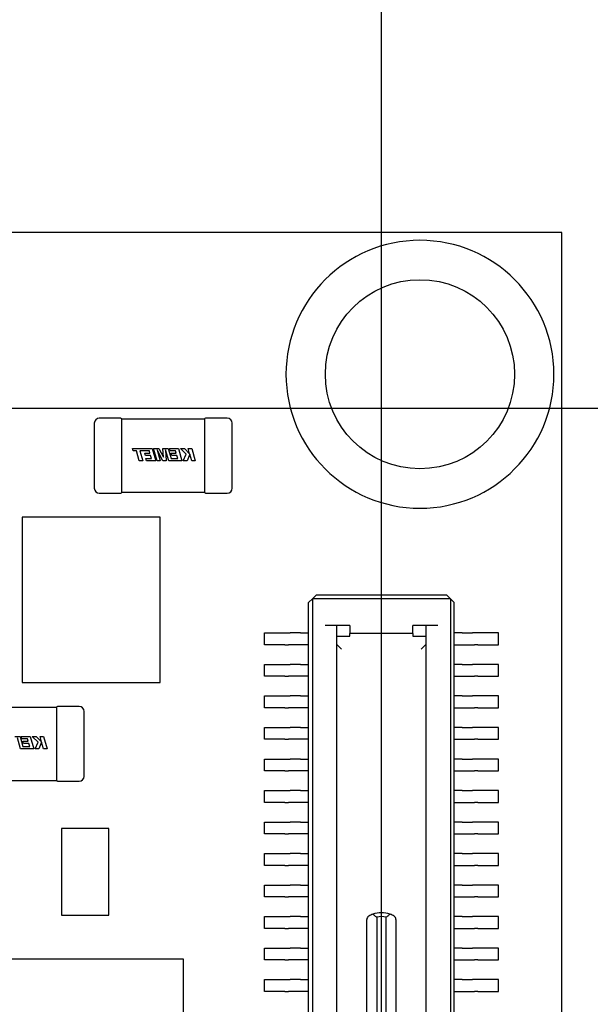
# Model space of a CAD drawing. Header units: millimetres. Extents: x 4 to 585, y 130 to 416.
# Tile 47 of 100: x 361.32 to 368.56, y 171.39 to 183.89. Entities that reach past the tile are written whole.
import ezdxf

# ---------------------------------------------------------------- set-up
doc = ezdxf.new("R2010")
doc.units = ezdxf.units.MM
doc.header["$LTSCALE"] = 0.75
doc.linetypes.add('CENTER2', pattern=[28.575, 19.05, -3.175, 3.175, -3.175])
for name, color, linetype, lineweight in [('Center Lines', 7, 'CENTER2', 13), ('Dimensions', 7, 'Continuous', 13), ('Visible', 7, 'Continuous', 25)]:
    doc.layers.add(name, color=color, linetype=linetype, lineweight=lineweight)
doc.styles.get("Standard").update_dxf_attribs({"font": 'cour.ttf'})
doc.dimstyles.new('ISO-25', dxfattribs={"dimtxt": 2.5, "dimasz": 2.5, "dimexe": 1.5, "dimexo": 1.5, "dimgap": 1, "dimtad": 1, "dimdec": 1, "dimdsep": 46, "dimtxsty": 'Standard', "dimcen": 0, "dimclrd": 256, "dimclre": 256, "dimclrt": 256, "dimazin": 2, "dimtp": 0.1, "dimtm": 0.1, "dimtfac": 0.72, "dimtdec": 1, "dimtmove": 0, "dimatfit": 3, "dimfxl": 1, "dimarcsym": 0})

# ---------------------------------------------------------------- blocks, each defined once
blk = doc.blocks.new('*U28')
at = {"layer": 'Center Lines', "color": 0, "ltscale": 0.75, "transparency": 16777216}
blk.add_line((0, -7.928768), (0, 7.995259), dxfattribs=at)
blk = doc.blocks.new('*D66')
at = {"layer": 'Defpoints', "color": 0, "transparency": 16777216}
for p in [(365.906998, 168.828999), (374.653969, 168.828999)]:
    blk.add_point(p, dxfattribs=at)
at = {"layer": 'Dimensions', "lineweight": -2, "transparency": 16777216}
blk.add_line((367.406998, 168.828999), (385.303542, 168.828999), dxfattribs=at)
at = {"layer": 'Dimensions', "transparency": 16777216, "insert": (380.478756, 171.233913), "char_height": 2.5, "attachment_point": 5}
blk.add_mtext('20.1', dxfattribs=at)
blk = doc.blocks.new('*D67')
at = {"layer": 'Defpoints', "color": 0, "transparency": 16777216}
for p in [(365.906998, 184.577273), (365.906998, 168.828999)]:
    blk.add_point(p, dxfattribs=at)
at = {"layer": 'Dimensions', "lineweight": -2, "transparency": 16777216}
blk.add_line((365.906998, 170.328999), (365.906998, 195.096504), dxfattribs=at)
at = {"layer": 'Dimensions', "transparency": 16777216, "insert": (363.502084, 190.336888), "char_height": 2.5, "attachment_point": 5, "rotation": 90}
blk.add_mtext('46.7', dxfattribs=at)
blk = doc.blocks.new('*D69')
at = {"layer": 'Defpoints', "color": 0, "transparency": 16777216}
for p in [(352.154398, 178.958599), (374.653969, 178.958599)]:
    blk.add_point(p, dxfattribs=at)
at = {"layer": 'Dimensions', "lineweight": -2, "transparency": 16777216}
blk.add_line((353.654398, 178.958599), (385.305679, 178.958599), dxfattribs=at)
at = {"layer": 'Dimensions', "transparency": 16777216, "insert": (380.479824, 181.363513), "char_height": 2.5, "attachment_point": 5}
blk.add_mtext('30.3', dxfattribs=at)

msp = doc.modelspace()

# ---------------------------------------------------------------- linework, layer by layer
at = {"layer": 'Visible'}
for p, q in [((368.196, 181.187, 1.529), (320.608, 181.187, 1.529)), ((368.196, 148.687, 1.529), (368.196, 181.187, 1.529)), ((362.601, 178.829, 2.363), (362.326, 178.829, 2.363)), ((363.663, 178.818, 2.351), (362.613, 178.818, 2.351)), ((363.951, 178.829, 2.363), (363.675, 178.829, 2.363)), ((362.263, 178.766, 2.363), (362.263, 177.941, 2.363)), ((362.613, 177.952, 2.414), (362.613, 178.755, 2.414)), ((363.663, 178.755, 2.414), (363.663, 177.952, 2.414)), ((364.013, 177.941, 2.363), (364.013, 178.766, 2.363)), ((362.747, 178.446, 2.416), (362.997, 178.446, 2.416)), ((362.756, 178.416, 2.416), (362.747, 178.446, 2.416)), ((362.997, 178.446, 2.416), (363.042, 178.29, 2.416)), ((363.016, 178.446, 2.416), (363.084, 178.446, 2.416)), ((363.061, 178.29, 2.416), (363.016, 178.446, 2.416)), ((363.084, 178.446, 2.416), (363.141, 178.334, 2.416)), ((363.134, 178.446, 2.416), (363.2, 178.446, 2.416)), ((363.141, 178.334, 2.416), (363.134, 178.446, 2.416)), ((363.2, 178.446, 2.416), (363.237, 178.319, 2.416)), ((363.216, 178.446, 2.416), (363.331, 178.446, 2.416)), ((363.224, 178.416, 2.416), (363.216, 178.446, 2.416)), ((363.331, 178.446, 2.416), (363.376, 178.29, 2.416)), ((363.356, 178.446, 2.416), (363.407, 178.446, 2.416)), ((363.428, 178.375, 2.416), (363.356, 178.446, 2.416)), ((363.407, 178.446, 2.416), (363.473, 178.379, 2.416)), ((363.454, 178.446, 2.416), (363.499, 178.446, 2.416)), ((363.473, 178.379, 2.416), (363.454, 178.446, 2.416)), ((363.499, 178.446, 2.416), (363.543, 178.29, 2.416)), ((362.798, 178.416, 2.416), (362.756, 178.416, 2.416)), ((362.834, 178.29, 2.416), (362.798, 178.416, 2.416)), ((362.843, 178.416, 2.416), (362.879, 178.29, 2.416)), ((362.89, 178.416, 2.416), (362.843, 178.416, 2.416)), ((362.962, 178.416, 2.416), (362.89, 178.416, 2.416)), ((362.903, 178.387, 2.416), (362.97, 178.387, 2.416)), ((362.911, 178.358, 2.416), (362.903, 178.387, 2.416)), ((362.978, 178.358, 2.416), (362.911, 178.358, 2.416)), ((362.916, 178.319, 2.416), (362.989, 178.319, 2.416)), ((362.924, 178.29, 2.416), (362.916, 178.319, 2.416)), ((362.97, 178.387, 2.416), (362.962, 178.416, 2.416)), ((362.989, 178.319, 2.416), (362.978, 178.358, 2.416)), ((363.06, 178.429, 2.416), (363.101, 178.29, 2.416)), ((363.134, 178.29, 2.416), (363.06, 178.429, 2.416)), ((363.168, 178.429, 2.416), (363.176, 178.29, 2.416)), ((363.208, 178.29, 2.416), (363.168, 178.429, 2.416)), ((363.295, 178.416, 2.416), (363.224, 178.416, 2.416)), ((363.237, 178.387, 2.416), (363.304, 178.387, 2.416)), ((363.245, 178.358, 2.416), (363.237, 178.387, 2.416)), ((363.237, 178.319, 2.416), (363.323, 178.319, 2.416)), ((363.312, 178.358, 2.416), (363.245, 178.358, 2.416)), ((363.304, 178.387, 2.416), (363.295, 178.416, 2.416)), ((363.323, 178.319, 2.416), (363.312, 178.358, 2.416)), ((363.393, 178.29, 2.416), (363.428, 178.375, 2.416)), ((363.475, 178.375, 2.416), (363.441, 178.29, 2.416)), ((363.499, 178.29, 2.416), (363.475, 178.375, 2.416)), ((362.879, 178.29, 2.416), (362.834, 178.29, 2.416)), ((363.042, 178.29, 2.416), (362.924, 178.29, 2.416)), ((363.101, 178.29, 2.416), (363.061, 178.29, 2.416)), ((363.176, 178.29, 2.416), (363.134, 178.29, 2.416)), ((363.376, 178.29, 2.416), (363.208, 178.29, 2.416)), ((363.441, 178.29, 2.416), (363.393, 178.29, 2.416)), ((363.543, 178.29, 2.416), (363.499, 178.29, 2.416)), ((362.326, 177.879, 2.363), (362.601, 177.879, 2.363)), ((362.613, 177.89, 2.351), (363.663, 177.89, 2.351)), ((363.675, 177.879, 2.363), (363.951, 177.879, 2.363)), ((363.099, 177.575, 2.155), (361.349, 177.575, 2.155)), ((361.349, 177.575, 2.155), (361.349, 175.475, 2.155)), ((363.099, 175.475, 2.155), (363.099, 177.575, 2.155)), ((365.082, 176.589, 2.569), (365.032, 176.539, 2.619)), ((365.082, 176.589, 2.569), (366.732, 176.589, 2.569)), ((366.732, 176.589, 2.569), (366.782, 176.539, 2.619)), ((365.032, 176.539, 2.619), (364.982, 176.489, 2.569)), ((364.982, 161.169, 2.569), (364.982, 176.489, 2.569)), ((365.032, 176.539, 2.619), (365.032, 161.119, 2.619)), ((366.782, 176.539, 2.619), (365.032, 176.539, 2.619)), ((366.782, 176.539, 2.619), (366.782, 161.119, 2.619)), ((366.832, 176.489, 2.569), (366.782, 176.539, 2.619)), ((366.832, 161.169, 2.569), (366.832, 176.489, 2.569)), ((365.507, 176.199, 2.619), (365.192, 176.199, 2.619)), ((365.342, 161.459, 2.469), (365.342, 176.199, 2.469)), ((365.507, 176.199, 2.619), (365.507, 176.099, 2.619)), ((366.307, 176.099, 2.619), (366.307, 176.199, 2.619)), ((366.622, 176.199, 2.619), (366.307, 176.199, 2.619)), ((366.472, 176.199, 2.469), (366.472, 161.459, 2.469)), ((364.422, 175.954, 1.579), (364.422, 176.104, 1.579)), ((364.422, 176.104, 1.579), (364.682, 176.104, 1.579)), ((364.726, 176.104, 1.606), (364.75, 176.104, 1.65)), ((364.882, 176.104, 1.729), (364.982, 176.104, 1.729)), ((365.507, 176.064, 2.419), (365.507, 176.099, 2.619)), ((366.307, 176.099, 2.619), (365.507, 176.099, 2.619)), ((366.307, 176.099, 2.619), (366.307, 176.064, 2.419)), ((366.932, 176.104, 1.729), (366.832, 176.104, 1.729)), ((367.088, 176.104, 1.606), (367.064, 176.104, 1.65)), ((367.392, 176.104, 1.579), (367.132, 176.104, 1.579)), ((367.392, 175.954, 1.579), (367.392, 176.104, 1.579)), ((364.682, 175.954, 1.579), (364.422, 175.954, 1.579)), ((364.75, 175.954, 1.65), (364.726, 175.954, 1.606)), ((364.982, 175.954, 1.729), (364.882, 175.954, 1.729)), ((365.342, 176.064, 2.419), (365.507, 176.064, 2.419)), ((366.307, 176.064, 2.419), (366.472, 176.064, 2.419)), ((366.832, 175.954, 1.729), (366.932, 175.954, 1.729)), ((367.064, 175.954, 1.65), (367.088, 175.954, 1.606)), ((367.132, 175.954, 1.579), (367.392, 175.954, 1.579)), ((364.422, 175.554, 1.579), (364.422, 175.704, 1.579)), ((364.422, 175.704, 1.579), (364.682, 175.704, 1.579)), ((364.726, 175.704, 1.606), (364.75, 175.704, 1.65)), ((364.882, 175.704, 1.729), (364.982, 175.704, 1.729)), ((366.932, 175.704, 1.729), (366.832, 175.704, 1.729)), ((367.088, 175.704, 1.606), (367.064, 175.704, 1.65)), ((367.392, 175.704, 1.579), (367.132, 175.704, 1.579)), ((367.392, 175.554, 1.579), (367.392, 175.704, 1.579)), ((361.349, 175.475, 2.155), (363.099, 175.475, 2.155)), ((364.682, 175.554, 1.579), (364.422, 175.554, 1.579)), ((364.75, 175.554, 1.65), (364.726, 175.554, 1.606)), ((364.982, 175.554, 1.729), (364.882, 175.554, 1.729)), ((366.832, 175.554, 1.729), (366.932, 175.554, 1.729)), ((367.064, 175.554, 1.65), (367.088, 175.554, 1.606)), ((367.132, 175.554, 1.579), (367.392, 175.554, 1.579)), ((364.422, 175.154, 1.579), (364.422, 175.304, 1.579)), ((364.422, 175.304, 1.579), (364.682, 175.304, 1.579)), ((364.726, 175.304, 1.606), (364.75, 175.304, 1.65)), ((364.882, 175.304, 1.729), (364.982, 175.304, 1.729)), ((366.932, 175.304, 1.729), (366.832, 175.304, 1.729)), ((367.088, 175.304, 1.606), (367.064, 175.304, 1.65)), ((367.392, 175.304, 1.579), (367.132, 175.304, 1.579)), ((367.392, 175.154, 1.579), (367.392, 175.304, 1.579)), ((361.784, 175.16, 2.351), (360.734, 175.16, 2.351)), ((361.784, 175.098, 2.414), (361.784, 174.295, 2.414)), ((362.071, 175.171, 2.363), (361.796, 175.171, 2.363)), ((362.134, 174.284, 2.363), (362.134, 175.109, 2.363)), ((364.682, 175.154, 1.579), (364.422, 175.154, 1.579)), ((364.75, 175.154, 1.65), (364.726, 175.154, 1.606)), ((364.982, 175.154, 1.729), (364.882, 175.154, 1.729)), ((366.832, 175.154, 1.729), (366.932, 175.154, 1.729)), ((367.064, 175.154, 1.65), (367.088, 175.154, 1.606)), ((367.132, 175.154, 1.579), (367.392, 175.154, 1.579)), ((364.422, 174.754, 1.579), (364.422, 174.904, 1.579)), ((364.422, 174.904, 1.579), (364.682, 174.904, 1.579)), ((364.726, 174.904, 1.606), (364.75, 174.904, 1.65)), ((364.882, 174.904, 1.729), (364.982, 174.904, 1.729)), ((366.932, 174.904, 1.729), (366.832, 174.904, 1.729)), ((367.088, 174.904, 1.606), (367.064, 174.904, 1.65)), ((367.392, 174.904, 1.579), (367.132, 174.904, 1.579)), ((367.392, 174.754, 1.579), (367.392, 174.904, 1.579)), ((361.254, 174.788, 2.416), (361.321, 174.788, 2.416)), ((361.328, 174.632, 2.416), (361.288, 174.771, 2.416)), ((361.321, 174.788, 2.416), (361.357, 174.662, 2.416)), ((361.336, 174.788, 2.416), (361.451, 174.788, 2.416)), ((361.345, 174.759, 2.416), (361.336, 174.788, 2.416)), ((361.416, 174.759, 2.416), (361.345, 174.759, 2.416)), ((361.357, 174.729, 2.416), (361.424, 174.729, 2.416)), ((361.365, 174.701, 2.416), (361.357, 174.729, 2.416)), ((361.432, 174.701, 2.416), (361.365, 174.701, 2.416)), ((361.424, 174.729, 2.416), (361.416, 174.759, 2.416)), ((361.443, 174.662, 2.416), (361.432, 174.701, 2.416)), ((361.451, 174.788, 2.416), (361.496, 174.632, 2.416)), ((361.476, 174.788, 2.416), (361.527, 174.788, 2.416)), ((361.549, 174.717, 2.416), (361.476, 174.788, 2.416)), ((361.514, 174.632, 2.416), (361.549, 174.717, 2.416)), ((361.527, 174.788, 2.416), (361.594, 174.722, 2.416)), ((361.595, 174.717, 2.416), (361.561, 174.632, 2.416)), ((361.575, 174.788, 2.416), (361.619, 174.788, 2.416)), ((361.594, 174.722, 2.416), (361.575, 174.788, 2.416)), ((361.619, 174.632, 2.416), (361.595, 174.717, 2.416)), ((361.619, 174.788, 2.416), (361.664, 174.632, 2.416)), ((364.682, 174.754, 1.579), (364.422, 174.754, 1.579)), ((364.75, 174.754, 1.65), (364.726, 174.754, 1.606)), ((364.982, 174.754, 1.729), (364.882, 174.754, 1.729)), ((366.832, 174.754, 1.729), (366.932, 174.754, 1.729)), ((367.064, 174.754, 1.65), (367.088, 174.754, 1.606)), ((367.132, 174.754, 1.579), (367.392, 174.754, 1.579)), ((361.496, 174.632, 2.416), (361.328, 174.632, 2.416)), ((361.357, 174.662, 2.416), (361.443, 174.662, 2.416)), ((361.561, 174.632, 2.416), (361.514, 174.632, 2.416)), ((361.664, 174.632, 2.416), (361.619, 174.632, 2.416)), ((364.422, 174.504, 1.579), (364.682, 174.504, 1.579)), ((364.422, 174.354, 1.579), (364.422, 174.504, 1.579)), ((364.726, 174.504, 1.606), (364.75, 174.504, 1.65)), ((364.882, 174.504, 1.729), (364.982, 174.504, 1.729)), ((366.932, 174.504, 1.729), (366.832, 174.504, 1.729)), ((367.088, 174.504, 1.606), (367.064, 174.504, 1.65)), ((367.392, 174.504, 1.579), (367.132, 174.504, 1.579)), ((367.392, 174.354, 1.579), (367.392, 174.504, 1.579)), ((364.682, 174.354, 1.579), (364.422, 174.354, 1.579)), ((364.75, 174.354, 1.65), (364.726, 174.354, 1.606)), ((364.982, 174.354, 1.729), (364.882, 174.354, 1.729)), ((366.832, 174.354, 1.729), (366.932, 174.354, 1.729)), ((367.064, 174.354, 1.65), (367.088, 174.354, 1.606)), ((367.132, 174.354, 1.579), (367.392, 174.354, 1.579)), ((360.734, 174.232, 2.351), (361.784, 174.232, 2.351)), ((361.796, 174.221, 2.363), (362.071, 174.221, 2.363)), ((364.422, 173.954, 1.579), (364.422, 174.104, 1.579)), ((364.422, 174.104, 1.579), (364.682, 174.104, 1.579)), ((364.726, 174.104, 1.606), (364.75, 174.104, 1.65)), ((364.882, 174.104, 1.729), (364.982, 174.104, 1.729)), ((366.932, 174.104, 1.729), (366.832, 174.104, 1.729)), ((367.088, 174.104, 1.606), (367.064, 174.104, 1.65)), ((367.392, 174.104, 1.579), (367.132, 174.104, 1.579)), ((367.392, 173.954, 1.579), (367.392, 174.104, 1.579)), ((364.682, 173.954, 1.579), (364.422, 173.954, 1.579)), ((364.75, 173.954, 1.65), (364.726, 173.954, 1.606)), ((364.982, 173.954, 1.729), (364.882, 173.954, 1.729)), ((366.832, 173.954, 1.729), (366.932, 173.954, 1.729)), ((367.064, 173.954, 1.65), (367.088, 173.954, 1.606)), ((367.132, 173.954, 1.579), (367.392, 173.954, 1.579)), ((364.422, 173.704, 1.579), (364.682, 173.704, 1.579)), ((364.422, 173.554, 1.579), (364.422, 173.704, 1.579)), ((364.726, 173.704, 1.606), (364.75, 173.704, 1.65)), ((364.882, 173.704, 1.729), (364.982, 173.704, 1.729)), ((366.932, 173.704, 1.729), (366.832, 173.704, 1.729)), ((367.088, 173.704, 1.606), (367.064, 173.704, 1.65)), ((367.392, 173.704, 1.579), (367.132, 173.704, 1.579)), ((367.392, 173.554, 1.579), (367.392, 173.704, 1.579)), ((362.448, 173.621, 2.105), (361.848, 173.621, 2.105)), ((361.848, 173.621, 2.105), (361.848, 172.521, 2.105)), ((362.448, 172.521, 2.105), (362.448, 173.621, 2.105)), ((364.682, 173.554, 1.579), (364.422, 173.554, 1.579)), ((364.75, 173.554, 1.65), (364.726, 173.554, 1.606)), ((364.982, 173.554, 1.729), (364.882, 173.554, 1.729)), ((366.832, 173.554, 1.729), (366.932, 173.554, 1.729)), ((367.064, 173.554, 1.65), (367.088, 173.554, 1.606)), ((367.132, 173.554, 1.579), (367.392, 173.554, 1.579)), ((364.422, 173.154, 1.579), (364.422, 173.304, 1.579)), ((364.422, 173.304, 1.579), (364.682, 173.304, 1.579)), ((364.726, 173.304, 1.606), (364.75, 173.304, 1.65)), ((364.882, 173.304, 1.729), (364.982, 173.304, 1.729)), ((366.932, 173.304, 1.729), (366.832, 173.304, 1.729)), ((367.088, 173.304, 1.606), (367.064, 173.304, 1.65)), ((367.392, 173.304, 1.579), (367.132, 173.304, 1.579)), ((367.392, 173.154, 1.579), (367.392, 173.304, 1.579)), ((364.682, 173.154, 1.579), (364.422, 173.154, 1.579)), ((364.75, 173.154, 1.65), (364.726, 173.154, 1.606)), ((364.982, 173.154, 1.729), (364.882, 173.154, 1.729)), ((366.832, 173.154, 1.729), (366.932, 173.154, 1.729)), ((367.064, 173.154, 1.65), (367.088, 173.154, 1.606)), ((367.132, 173.154, 1.579), (367.392, 173.154, 1.579)), ((364.422, 172.904, 1.579), (364.682, 172.904, 1.579)), ((364.422, 172.754, 1.579), (364.422, 172.904, 1.579)), ((364.726, 172.904, 1.606), (364.75, 172.904, 1.65)), ((364.882, 172.904, 1.729), (364.982, 172.904, 1.729)), ((366.932, 172.904, 1.729), (366.832, 172.904, 1.729)), ((367.088, 172.904, 1.606), (367.064, 172.904, 1.65)), ((367.392, 172.904, 1.579), (367.132, 172.904, 1.579)), ((367.392, 172.754, 1.579), (367.392, 172.904, 1.579)), ((364.682, 172.754, 1.579), (364.422, 172.754, 1.579)), ((364.75, 172.754, 1.65), (364.726, 172.754, 1.606)), ((364.982, 172.754, 1.729), (364.882, 172.754, 1.729)), ((366.832, 172.754, 1.729), (366.932, 172.754, 1.729)), ((367.064, 172.754, 1.65), (367.088, 172.754, 1.606)), ((367.132, 172.754, 1.579), (367.392, 172.754, 1.579)), ((361.848, 172.521, 2.105), (362.448, 172.521, 2.105)), ((364.422, 172.504, 1.579), (364.682, 172.504, 1.579)), ((364.422, 172.354, 1.579), (364.422, 172.504, 1.579)), ((364.726, 172.504, 1.606), (364.75, 172.504, 1.65)), ((364.882, 172.504, 1.729), (364.982, 172.504, 1.729)), ((365.722, 171.09, 1.884), (365.722, 172.468, 1.884)), ((365.847, 172.497, 2.009), (365.847, 171.061, 2.009)), ((365.967, 171.061, 2.009), (365.967, 172.497, 2.009)), ((366.092, 172.468, 1.884), (366.092, 171.09, 1.884)), ((366.932, 172.504, 1.729), (366.832, 172.504, 1.729)), ((367.088, 172.504, 1.606), (367.064, 172.504, 1.65)), ((367.392, 172.504, 1.579), (367.132, 172.504, 1.579)), ((367.392, 172.354, 1.579), (367.392, 172.504, 1.579)), ((364.682, 172.354, 1.579), (364.422, 172.354, 1.579)), ((364.75, 172.354, 1.65), (364.726, 172.354, 1.606)), ((364.982, 172.354, 1.729), (364.882, 172.354, 1.729)), ((366.832, 172.354, 1.729), (366.932, 172.354, 1.729)), ((367.064, 172.354, 1.65), (367.088, 172.354, 1.606)), ((367.132, 172.354, 1.579), (367.392, 172.354, 1.579)), ((364.422, 172.104, 1.579), (364.682, 172.104, 1.579)), ((364.422, 171.954, 1.579), (364.422, 172.104, 1.579)), ((364.726, 172.104, 1.606), (364.75, 172.104, 1.65)), ((364.882, 172.104, 1.729), (364.982, 172.104, 1.729)), ((366.932, 172.104, 1.729), (366.832, 172.104, 1.729)), ((367.088, 172.104, 1.606), (367.064, 172.104, 1.65)), ((367.392, 172.104, 1.579), (367.132, 172.104, 1.579)), ((367.392, 171.954, 1.579), (367.392, 172.104, 1.579)), ((363.397, 171.963, 2.355), (356.997, 171.963, 2.355)), ((363.397, 166.863, 2.355), (363.397, 171.963, 2.355)), ((364.682, 171.954, 1.579), (364.422, 171.954, 1.579)), ((364.75, 171.954, 1.65), (364.726, 171.954, 1.606)), ((364.982, 171.954, 1.729), (364.882, 171.954, 1.729)), ((366.832, 171.954, 1.729), (366.932, 171.954, 1.729)), ((367.064, 171.954, 1.65), (367.088, 171.954, 1.606)), ((367.132, 171.954, 1.579), (367.392, 171.954, 1.579)), ((364.422, 171.704, 1.579), (364.682, 171.704, 1.579)), ((364.422, 171.554, 1.579), (364.422, 171.704, 1.579)), ((364.726, 171.704, 1.606), (364.75, 171.704, 1.65)), ((364.882, 171.704, 1.729), (364.982, 171.704, 1.729)), ((366.932, 171.704, 1.729), (366.832, 171.704, 1.729)), ((367.088, 171.704, 1.606), (367.064, 171.704, 1.65)), ((367.392, 171.704, 1.579), (367.132, 171.704, 1.579)), ((367.392, 171.554, 1.579), (367.392, 171.704, 1.579)), ((364.682, 171.554, 1.579), (364.422, 171.554, 1.579)), ((364.75, 171.554, 1.65), (364.726, 171.554, 1.606)), ((364.982, 171.554, 1.729), (364.882, 171.554, 1.729)), ((366.832, 171.554, 1.729), (366.932, 171.554, 1.729)), ((367.064, 171.554, 1.65), (367.088, 171.554, 1.606)), ((367.132, 171.554, 1.579), (367.392, 171.554, 1.579))]:
    msp.add_line(p, q, dxfattribs=at)
at = {"layer": 'Visible', "extrusion": (0, 0, -1)}
msp.add_circle((-366.396, 179.387, -1.561), 1.7, dxfattribs=at)
at = {"layer": 'Visible'}
msp.add_circle((366.396, 179.387, 1.561), 1.2, dxfattribs=at)
for centre, radius, start, end in [((362.326, 178.766, 2.363), 0.0625, 90, 180), ((363.675, 178.817, 2.363), 0.012, 90, 179.8836), ((363.951, 178.766, 2.363), 0.0625, 0, 90), ((362.326, 177.941, 2.363), 0.0625, 180, 270), ((363.951, 177.941, 2.363), 0.0625, 270, 0), ((362.601, 177.891, 2.363), 0.012, 270, 359.8836), ((361.796, 175.159, 2.363), 0.012, 90, 179.8836), ((362.071, 175.109, 2.363), 0.0625, 0, 90), ((362.071, 174.284, 2.363), 0.0625, 270, 0), ((365.907, 172.234, 1.959), 0.32, 69.8945, 110.1055), ((365.907, 172.234, 2.009), 0.27, 77.1604, 102.8396)]:
    msp.add_arc(centre, radius, start, end, dxfattribs=at)
at = {"layer": 'Visible', "extrusion": (0, 5.1033e-12, -1)}
for centre, start, end in [((-362.601, 178.817, -2.363), 90, 179.9248), ((-363.675, 177.891, -2.363), 270, 359.9248), ((-361.796, 174.233, -2.363), 270, 359.9248)]:
    msp.add_arc(centre, 0.012, start, end, dxfattribs=at)
at = {"layer": 'Visible', "extrusion": (-1, 0, 0)}
for centre, radius, start, end in [((-178.766, 2.363, -362.613), 0.0505, 90.1549, 179.8451), ((-178.755, 2.352, -363.663), 0.0625, 169.736, 169.8631), ((-178.755, 2.352, -363.663), 0.0625, 100.1369, 100.264), ((-177.941, 2.363, -362.613), 0.0505, 0.1549, 89.8451), ((-177.952, 2.352, -363.663), 0.0625, 79.736, 79.8631), ((-175.098, 2.352, -361.784), 0.0625, 169.736, 169.8631), ((-175.098, 2.352, -361.784), 0.0625, 100.1369, 100.264), ((-174.295, 2.352, -361.784), 0.0625, 79.736, 79.8631)]:
    msp.add_arc(centre, radius, start, end, dxfattribs=at)
at = {"layer": 'Visible', "extrusion": (1, 0, 0)}
for centre, radius, start, end in [((178.766, 2.363, 363.663), 0.0505, 0.1549, 89.8451), ((178.755, 2.352, 362.613), 0.0625, 79.736, 79.8631), ((177.952, 2.352, 362.613), 0.0625, 100.1369, 100.264), ((177.941, 2.363, 363.663), 0.0505, 90.1549, 179.8451), ((177.952, 2.352, 362.613), 0.0625, 169.736, 169.8631), ((175.109, 2.363, 361.784), 0.0505, 0.1549, 89.8451), ((174.284, 2.363, 361.784), 0.0505, 90.1549, 179.8451)]:
    msp.add_arc(centre, radius, start, end, dxfattribs=at)
at = {"layer": 'Visible', "extrusion": (0, -1, 0)}
for centre, radius, start, end in [((364.682, 1.629, -176.104), 0.05, 270, 331.9275), ((364.882, 1.579, -176.104), 0.15, 90, 151.9275), ((364.682, 1.629, -175.954), 0.05, 270, 331.9275), ((364.882, 1.579, -175.954), 0.15, 90, 151.9275), ((364.682, 1.629, -175.704), 0.05, 270, 331.9275), ((364.882, 1.579, -175.704), 0.15, 90, 151.9275), ((364.682, 1.629, -175.554), 0.05, 270, 331.9275), ((364.882, 1.579, -175.554), 0.15, 90, 151.9275), ((364.682, 1.629, -175.304), 0.05, 270, 331.9275), ((364.882, 1.579, -175.304), 0.15, 90, 151.9275), ((364.682, 1.629, -175.154), 0.05, 270, 331.9275), ((364.882, 1.579, -175.154), 0.15, 90, 151.9275), ((364.682, 1.629, -174.904), 0.05, 270, 331.9275), ((364.882, 1.579, -174.904), 0.15, 90, 151.9275), ((364.682, 1.629, -174.754), 0.05, 270, 331.9275), ((364.882, 1.579, -174.754), 0.15, 90, 151.9275), ((364.682, 1.629, -174.504), 0.05, 270, 331.9275), ((364.882, 1.579, -174.504), 0.15, 90, 151.9275), ((364.682, 1.629, -174.354), 0.05, 270, 331.9275), ((364.882, 1.579, -174.354), 0.15, 90, 151.9275), ((364.682, 1.629, -174.104), 0.05, 270, 331.9275), ((364.882, 1.579, -174.104), 0.15, 90, 151.9275), ((364.682, 1.629, -173.954), 0.05, 270, 331.9275), ((364.882, 1.579, -173.954), 0.15, 90, 151.9275), ((364.682, 1.629, -173.704), 0.05, 270, 331.9275), ((364.882, 1.579, -173.704), 0.15, 90, 151.9275), ((364.682, 1.629, -173.554), 0.05, 270, 331.9275), ((364.882, 1.579, -173.554), 0.15, 90, 151.9275), ((364.682, 1.629, -173.304), 0.05, 270, 331.9275), ((364.882, 1.579, -173.304), 0.15, 90, 151.9275), ((364.682, 1.629, -173.154), 0.05, 270, 331.9275), ((364.882, 1.579, -173.154), 0.15, 90, 151.9275), ((364.682, 1.629, -172.904), 0.05, 270, 331.9275), ((364.882, 1.579, -172.904), 0.15, 90, 151.9275), ((364.682, 1.629, -172.754), 0.05, 270, 331.9275), ((364.882, 1.579, -172.754), 0.15, 90, 151.9275), ((364.682, 1.629, -172.504), 0.05, 270, 331.9275), ((364.882, 1.579, -172.504), 0.15, 90, 151.9275), ((364.682, 1.629, -172.354), 0.05, 270, 331.9275), ((364.882, 1.579, -172.354), 0.15, 90, 151.9275), ((364.682, 1.629, -172.104), 0.05, 270, 331.9275), ((364.882, 1.579, -172.104), 0.15, 90, 151.9275), ((364.682, 1.629, -171.954), 0.05, 270, 331.9275), ((364.882, 1.579, -171.954), 0.15, 90, 151.9275), ((364.682, 1.629, -171.704), 0.05, 270, 331.9275), ((364.882, 1.579, -171.704), 0.15, 90, 151.9275), ((364.682, 1.629, -171.554), 0.05, 270, 331.9275), ((364.882, 1.579, -171.554), 0.15, 90, 151.9275)]:
    msp.add_arc(centre, radius, start, end, dxfattribs=at)
at = {"layer": 'Visible', "extrusion": (0, 1, 0)}
for centre, radius, start, end in [((-366.932, 1.579, 176.104), 0.15, 90, 151.9275), ((-367.132, 1.629, 176.104), 0.05, 270, 331.9275), ((-366.932, 1.579, 175.954), 0.15, 90, 151.9275), ((-367.132, 1.629, 175.954), 0.05, 270, 331.9275), ((-366.932, 1.579, 175.704), 0.15, 90, 151.9275), ((-367.132, 1.629, 175.704), 0.05, 270, 331.9275), ((-366.932, 1.579, 175.554), 0.15, 90, 151.9275), ((-367.132, 1.629, 175.554), 0.05, 270, 331.9275), ((-366.932, 1.579, 175.304), 0.15, 90, 151.9275), ((-367.132, 1.629, 175.304), 0.05, 270, 331.9275), ((-366.932, 1.579, 175.154), 0.15, 90, 151.9275), ((-367.132, 1.629, 175.154), 0.05, 270, 331.9275), ((-366.932, 1.579, 174.904), 0.15, 90, 151.9275), ((-367.132, 1.629, 174.904), 0.05, 270, 331.9275), ((-366.932, 1.579, 174.754), 0.15, 90, 151.9275), ((-367.132, 1.629, 174.754), 0.05, 270, 331.9275), ((-366.932, 1.579, 174.504), 0.15, 90, 151.9275), ((-367.132, 1.629, 174.504), 0.05, 270, 331.9275), ((-366.932, 1.579, 174.354), 0.15, 90, 151.9275), ((-367.132, 1.629, 174.354), 0.05, 270, 331.9275), ((-366.932, 1.579, 174.104), 0.15, 90, 151.9275), ((-367.132, 1.629, 174.104), 0.05, 270, 331.9275), ((-366.932, 1.579, 173.954), 0.15, 90, 151.9275), ((-367.132, 1.629, 173.954), 0.05, 270, 331.9275), ((-366.932, 1.579, 173.704), 0.15, 90, 151.9275), ((-367.132, 1.629, 173.704), 0.05, 270, 331.9275), ((-366.932, 1.579, 173.554), 0.15, 90, 151.9275), ((-367.132, 1.629, 173.554), 0.05, 270, 331.9275), ((-366.932, 1.579, 173.304), 0.15, 90, 151.9275), ((-367.132, 1.629, 173.304), 0.05, 270, 331.9275), ((-366.932, 1.579, 173.154), 0.15, 90, 151.9275), ((-367.132, 1.629, 173.154), 0.05, 270, 331.9275), ((-366.932, 1.579, 172.904), 0.15, 90, 151.9275), ((-367.132, 1.629, 172.904), 0.05, 270, 331.9275), ((-366.932, 1.579, 172.754), 0.15, 90, 151.9275), ((-367.132, 1.629, 172.754), 0.05, 270, 331.9275), ((-366.932, 1.579, 172.504), 0.15, 90, 151.9275), ((-367.132, 1.629, 172.504), 0.05, 270, 331.9275), ((-366.932, 1.579, 172.354), 0.15, 90, 151.9275), ((-367.132, 1.629, 172.354), 0.05, 270, 331.9275), ((-366.932, 1.579, 172.104), 0.15, 90, 151.9275), ((-367.132, 1.629, 172.104), 0.05, 270, 331.9275), ((-366.932, 1.579, 171.954), 0.15, 90, 151.9275), ((-367.132, 1.629, 171.954), 0.05, 270, 331.9275), ((-366.932, 1.579, 171.704), 0.15, 90, 151.9275), ((-367.132, 1.629, 171.704), 0.05, 270, 331.9275), ((-366.932, 1.579, 171.554), 0.15, 90, 151.9275), ((-367.132, 1.629, 171.554), 0.05, 270, 331.9275)]:
    msp.add_arc(centre, radius, start, end, dxfattribs=at)
at = {"layer": 'Visible', "extrusion": (-5e-16, -0.985128, 0.171825)}
for centre, start_param, end_param in [((365.402, 175.959, 1.819), 1.570796, 1.743478), ((366.412, 175.959, 1.819), 4.539707, 4.712389)]:
    msp.add_ellipse(centre, major_axis=(0, 0.0105, 0.06), ratio=0.985128, start_param=start_param, end_param=end_param, dxfattribs=at)
at = {"layer": 'Visible', "extrusion": (0.707107, 0.707107, 2.6e-15)}
msp.add_ellipse((365.402, 175.899, 1.819), major_axis=(-0.06, 0.06), ratio=0.707107, start_param=4.712389, end_param=6.110504, dxfattribs=at)
at = {"layer": 'Visible', "extrusion": (0.707107, -0.707107, 2.9e-15)}
msp.add_ellipse((366.412, 175.899, 1.819), major_axis=(0.06, 0.06), ratio=0.707107, start_param=4.712389, end_param=6.110504, dxfattribs=at)
at = {"layer": 'Visible', "extrusion": (-0.707107, 2e-16, 0.707107)}
for centre, major_axis, start_param, end_param in [((365.772, 172.468, 1.934), (0.05, 0, 0.05), 2.094395, 3.141593), ((365.907, 172.234, 2.069), (0.32, 0, 0.32), 1.921704, 2.094395)]:
    msp.add_ellipse(centre, major_axis=major_axis, ratio=0.707107, start_param=start_param, end_param=end_param, dxfattribs=at)
at = {"layer": 'Visible', "extrusion": (0.707107, 2e-16, 0.707107)}
for centre, major_axis, start_param, end_param in [((365.907, 172.234, 2.069), (-0.32, 0, 0.32), 4.18879, 4.361482), ((366.042, 172.468, 1.934), (-0.05, 0, 0.05), 3.141593, 4.18879)]:
    msp.add_ellipse(centre, major_axis=major_axis, ratio=0.707107, start_param=start_param, end_param=end_param, dxfattribs=at)
at = {"layer": 'Visible'}
for points in [[(362.613, 178.755, 2.414), (362.613, 178.759, 2.414), (362.613, 178.763, 2.414), (362.613, 178.766, 2.413)], [(363.663, 178.766, 2.413), (363.663, 178.763, 2.414), (363.663, 178.759, 2.414), (363.663, 178.755, 2.414)], [(362.613, 177.941, 2.413), (362.613, 177.945, 2.414), (362.613, 177.949, 2.414), (362.613, 177.952, 2.414)], [(363.663, 177.952, 2.414), (363.663, 177.949, 2.414), (363.663, 177.945, 2.414), (363.663, 177.941, 2.413)], [(361.784, 175.109, 2.413), (361.784, 175.105, 2.414), (361.784, 175.101, 2.414), (361.784, 175.098, 2.414)], [(361.784, 174.295, 2.414), (361.784, 174.291, 2.414), (361.784, 174.287, 2.414), (361.784, 174.284, 2.413)]]:
    msp.add_open_spline(points, degree=3, dxfattribs=at)
at = {"layer": 'Visible', "extrusion": (-0.707107, -2.45023e-10, 0.707107)}
msp.add_open_spline([(365.797, 172.534, 1.959), (365.801, 172.532, 1.964), (365.805, 172.529, 1.968), (365.81, 172.526, 1.972), (365.814, 172.523, 1.976), (365.818, 172.519, 1.98), (365.822, 172.516, 1.984), (365.826, 172.513, 1.989), (365.831, 172.51, 1.993), (365.835, 172.507, 1.997), (365.839, 172.504, 2.001), (365.843, 172.501, 2.005), (365.847, 172.497, 2.009)], degree=3, knots=[0, 0, 0, 0, 0.01998832, 0.01998832, 0.01998832, 0.03997306, 0.03997306, 0.03997306, 0.05995424, 0.05995424, 0.05995424, 0.07993244, 0.07993244, 0.07993244, 0.07993244], dxfattribs=at)
at = {"layer": 'Visible', "extrusion": (-0.707107, -1.72255e-10, -0.707107)}
msp.add_open_spline([(365.967, 172.497, 2.009), (365.971, 172.501, 2.005), (365.975, 172.504, 2.001), (365.979, 172.507, 1.997), (365.983, 172.51, 1.993), (365.988, 172.513, 1.989), (365.992, 172.516, 1.984), (365.996, 172.519, 1.98), (366, 172.523, 1.976), (366.004, 172.526, 1.972), (366.009, 172.529, 1.968), (366.013, 172.532, 1.964), (366.017, 172.534, 1.959)], degree=3, knots=[0, 0, 0, 0, 0.0199782, 0.0199782, 0.0199782, 0.03995938, 0.03995938, 0.03995938, 0.05994412, 0.05994412, 0.05994412, 0.07993244, 0.07993244, 0.07993244, 0.07993244], dxfattribs=at)

# ---------------------------------------------------------------- block references
at = {"layer": 'Center Lines', "ltscale": 0.75}
msp.add_blockref('*U28', (365.907, 168.829), dxfattribs=at)

# ---------------------------------------------------------------- dimensions: what is measured, and where the dimension line sits
at = {"layer": 'Dimensions'}
for feature_location, offset, dtype, picture, middle in [((365.907, 168.829), (0, 15.748), 1, '*D67', (363.502, 190.337)), ((352.154, 178.959), (22.5, 0), 0, '*D69', (380.48, 181.364)), ((365.907, 168.829), (8.747, 0), 0, '*D66', (380.479, 171.234))]:
    dim = msp.add_ordinate_dim(feature_location=feature_location, offset=offset, dtype=dtype, origin=(319.196, 148.687), dimstyle='ISO-25', override={"dimlfac": 1}, dxfattribs=at)
    dim.commit()
    dim.dimension.update_dxf_attribs({"geometry": picture, "text_midpoint": middle})

doc.saveas('drawing.dxf')
